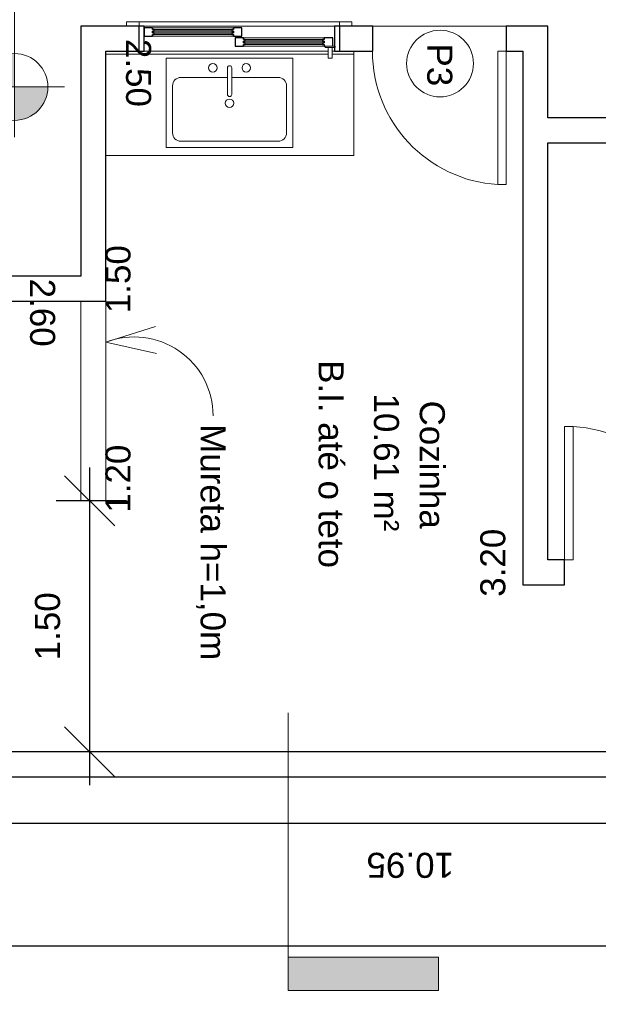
# Model space of a CAD drawing. Header units: centimetres. Extents: x 1481 to 8105, y -69 to 2574.
# Tile 7 of 16: x 2538 to 2884, y 1607 to 2197. Entities that reach past the tile are written whole.
import ezdxf

# ---------------------------------------------------------------- set-up
doc = ezdxf.new("R2010")
doc.units = ezdxf.units.CM
for name, color, linetype, lineweight in [('A-ANNO-DIMS', 1, 'Continuous', 9), ('A-AREA-IDEN', 1, 'Continuous', 9), ('A-DOOR', 31, 'Continuous', 9), ('A-DOOR-IDEN', 31, 'Continuous', 9), ('A-FLOR', 192, 'Continuous', 9), ('A-GENM', 13, 'Continuous', 9), ('A-GLAZ', 151, 'Continuous', 9), ('A-WALL', 250, 'Continuous', 9), ('C-TOPO', 7, 'Continuous', 9), ('G-ANNO-DIMS', 182, 'Continuous', 9), ('G-ANNO-SYMB', 111, 'Continuous', 9), ('G-ANNO-TEXT', 231, 'Continuous', 9), ('P-SANR-FIXT', 31, 'Continuous', 9), ('Q-CASE', 31, 'Continuous', 9)]:
    doc.layers.add(name, color=color, linetype=linetype, lineweight=lineweight)
doc.styles.add('Arial', font='arial.ttf', dxfattribs={"height": 15})
doc.dimstyles.new('Cotas_Internas', dxfattribs={"dimscale": 30.48, "dimtxt": 15.303891, "dimasz": 0.695971, "dimexe": 0, "dimexo": 0.0625, "dimgap": 0.328084, "dimtad": 0, "dimjust": 2, "dimlfac": 0.01, "dimrnd": 0.01, "dimzin": 0, "dimdsep": 46, "dimtxsty": 'Arial', "dimblk1": 'NONE', "dimblk2": 'OBLIQUE', "dimsah": 1, "dimcen": 0.09, "dimse1": 1, "dimsd1": 1, "dimsd2": 1, "dimazin": 0, "dimtfac": 1, "dimtdec": 4, "dimtix": 1, "dimtmove": 2, "dimatfit": 3, "dimfxl": 0, "dimfxlon": 1, "dimtvp": 1, "dimtolj": 1, "dimtzin": 0, "dimarcsym": 2})
doc.dimstyles.new('Cotas_Planta_Baixa', dxfattribs={"dimscale": 30.48, "dimtxt": 15.303891, "dimasz": 0.984252, "dimexe": 0.656168, "dimexo": 0.0625, "dimgap": 0.574147, "dimtad": 1, "dimlfac": 0.01, "dimrnd": 0.01, "dimzin": 0, "dimdsep": 46, "dimtxsty": 'Arial', "dimblk1": 'OBLIQUE', "dimblk2": 'OBLIQUE', "dimsah": 1, "dimcen": 0.09, "dimdle": 0.656168, "dimazin": 0, "dimtfac": 1, "dimtdec": 4, "dimtix": 1, "dimtmove": 0, "dimatfit": 3, "dimfxl": 0.787402, "dimfxlon": 1, "dimtvp": 1, "dimtolj": 1, "dimtzin": 0, "dimarcsym": 2})

# ---------------------------------------------------------------- blocks, each defined once
blk = doc.blocks.new('M_Folha única - 80 x 210-645947-Planta Baixa')
at = {"layer": 'A-DOOR', "lineweight": 18}
for p, q in [((34.9, -7.5), (34.9, -87.51)), ((40, -7.5), (34.9, -7.5)), ((40, -7.5), (40, -87.51)), ((40, -87.51), (34.9, -87.51))]:
    blk.add_line(p, q, dxfattribs=at)
at = {"layer": 'A-DOOR'}
blk.add_arc((40, -7.5), 80.17, 180, 266.35264, dxfattribs=at)
blk = doc.blocks.new('Janela 2FL Correr - Janela 2FLs 1_20 x 1_20-646450-Planta Baixa')
at = {"layer": 'A-GENM'}
for p, q in [((51.5, -4.5), (51.5, -5.3)), ((51.75, -4.5), (51.5, -4.5)), ((51.5, -4.5), (51.75, -4.5)), ((51.75, -5.3), (51.5, -5.3)), ((51.5, -5.3), (51.75, -5.3)), ((51.75, -4.5), (57.25, -4.5)), ((57.25, -5.3), (51.75, -5.3)), ((53.25, -5.3), (53.25, -11.5)), ((55.75, -11.5), (55.75, -5.3)), ((57.25, -4.5), (57.5, -4.5)), ((57.5, -4.5), (57.25, -4.5)), ((57.25, -5.3), (57.5, -5.3)), ((57.5, -5.3), (57.25, -5.3)), ((57.5, -5.3), (57.5, -4.5)), ((53.25, -9.5), (53.25, -11.5)), ((53.5, -11.75), (55.5, -11.75)), ((55.75, -11.5), (55.75, -9.5))]:
    blk.add_line(p, q, dxfattribs=at)
for points in [[(53.26, -9.44), (53.25, -9.46), (53.25, -9.48), (53.25, -9.5)], [(55.75, -9.5), (55.75, -9.48), (55.75, -9.46), (55.74, -9.44)]]:
    blk.add_open_spline(points, degree=3, dxfattribs=at)
for points, knots in [([(53.25, -11.5), (53.25, -11.52), (53.25, -11.55), (53.27, -11.6), (53.28, -11.62), (53.29, -11.64), (53.3, -11.66), (53.32, -11.67), (53.34, -11.69), (53.35, -11.7), (53.37, -11.72), (53.4, -11.73), (53.45, -11.75), (53.48, -11.75), (53.5, -11.75)], [0, 0, 0, 0, 0.166667, 0.25, 0.333333, 0.375, 0.416667, 0.5, 0.541667, 0.583333, 0.666667, 0.75, 0.833333, 1, 1, 1, 1]), ([(55.5, -11.75), (55.52, -11.75), (55.55, -11.75), (55.6, -11.73), (55.63, -11.72), (55.65, -11.7), (55.66, -11.69), (55.68, -11.67), (55.7, -11.65), (55.71, -11.63), (55.72, -11.61), (55.73, -11.59), (55.75, -11.55), (55.75, -11.52), (55.75, -11.5)], [0, 0, 0, 0, 0.166667, 0.25, 0.333333, 0.416667, 0.458333, 0.5, 0.583333, 0.666667, 0.708333, 0.75, 0.833333, 1, 1, 1, 1])]:
    blk.add_open_spline(points, degree=3, knots=knots, dxfattribs=at)
at = {"layer": 'A-GLAZ'}
for p, q in [((-60, 10), (-67.5, 10)), ((-67.5, 10), (-67.5, 7.5)), ((-60, 7.5), (-60, 10)), ((-60, 10), (60, 10)), ((-60, 7.5), (-60, -7.5)), ((-57, -7.5), (-57, 7.5)), ((-57, 7.5), (57, 7.5)), ((1.5, 6.5), (-57, 6.5)), ((-52, 5.5), (-52, 6.5)), ((-3.5, 6.5), (-52, 6.5)), ((-3.5, 6.5), (-3.5, 5.5)), ((1.5, 1.5), (1.5, 6.5)), ((57, 7.5), (57, -7.5)), ((67.5, 10), (60, 10)), ((60, 10), (60, 7.5)), ((60, -7.5), (60, 7.5)), ((67.5, 7.5), (67.5, 10)), ((-57, 1.5), (1.5, 1.5)), ((-3.5, 5.5), (-52, 5.5)), ((-52, 4.5), (-52, 3.5)), ((-3.5, 4.5), (-52, 4.5)), ((-52, 3.5), (-3.5, 3.5)), ((-52, 1.5), (-52, 2.5)), ((-52, 2.5), (-3.5, 2.5)), ((-52, 1.5), (-3.5, 1.5)), ((-51, 4.5), (-51, 5.5)), ((-4.5, 5.5), (-51, 5.5)), ((-51, 2.5), (-51, 3.5)), ((-51, 2.5), (-4.5, 2.5)), ((-4.5, 5.5), (-4.5, 4.5)), ((-4.5, 3.5), (-4.5, 2.5)), ((-3.5, 3.5), (-3.5, 4.5)), ((-3.5, 2.5), (-3.5, 1.5)), ((56, 0.5), (-2.5, 0.5)), ((-2.5, 0.5), (-2.5, -4.5)), ((2.5, -0.5), (2.5, 0.5)), ((51, 0.5), (2.5, 0.5)), ((51, 0.5), (51, -0.5)), ((56, -4.5), (56, 0.5)), ((-2.5, -4.5), (56, -4.5)), ((51, -0.5), (2.5, -0.5)), ((51, -1.5), (2.5, -1.5)), ((2.5, -1.5), (2.5, -2.5)), ((2.5, -2.5), (51, -2.5)), ((2.5, -3.5), (51, -3.5)), ((2.5, -4.5), (2.5, -3.5)), ((2.5, -4.5), (51, -4.5)), ((3.5, -1.5), (3.5, -0.5)), ((50, -0.5), (3.5, -0.5)), ((3.5, -3.5), (3.5, -2.5)), ((3.5, -3.5), (50, -3.5)), ((50, -0.5), (50, -1.5)), ((50, -2.5), (50, -3.5)), ((51, -2.5), (51, -1.5)), ((51, -3.5), (51, -4.5)), ((53.28, -7.5), (-57, -7.5)), ((57, -7.5), (55.72, -7.5))]:
    blk.add_line(p, q, dxfattribs=at)
at = {"layer": 'A-GLAZ', "lineweight": 25}
for p, q in [((-57, 7.5), (-60, 7.5)), ((-57, -7.5), (-57, 7.5)), ((-52, 6.5), (-57, 6.5)), ((-57, 6.5), (-57, 1.5)), ((-52, 5.5), (-52, 6.5)), ((-3.5, 6.5), (-3.5, 5.5)), ((1.5, 6.5), (-3.5, 6.5)), ((1.5, 1.5), (1.5, 6.5)), ((60, 7.5), (57, 7.5)), ((57, 7.5), (57, -4.5)), ((-57, 1.5), (-52, 1.5)), ((-51, 5.5), (-52, 5.5)), ((-3.5, 4.5), (-52, 4.5)), ((-52, 4.5), (-52, 3.5)), ((-52, 3.5), (-52, 4.5)), ((-52, 4.5), (-51, 4.5)), ((-52, 3.5), (-3.5, 3.5)), ((-51, 3.5), (-52, 3.5)), ((-52, 1.5), (-52, 2.5)), ((-52, 2.5), (-51, 2.5)), ((-51, 4.5), (-51, 5.5)), ((-51, 2.5), (-51, 3.5)), ((-3.5, 5.5), (-4.5, 5.5)), ((-4.5, 5.5), (-4.5, 4.5)), ((-4.5, 4.5), (-3.5, 4.5)), ((-3.5, 3.5), (-4.5, 3.5)), ((-4.5, 3.5), (-4.5, 2.5)), ((-4.5, 2.5), (-3.5, 2.5)), ((-3.5, 3.5), (-3.5, 4.5)), ((-3.5, 4.5), (-3.5, 3.5)), ((-3.5, 2.5), (-3.5, 1.5)), ((-3.5, 1.5), (1.5, 1.5)), ((2.5, 0.5), (-2.5, 0.5)), ((-2.5, 0.5), (-2.5, -4.5)), ((2.5, -0.5), (2.5, 0.5)), ((51, 0.5), (51, -0.5)), ((56, 0.5), (51, 0.5)), ((56, -4.5), (56, 0.5)), ((-2.5, -4.5), (2.5, -4.5)), ((3.5, -0.5), (2.5, -0.5)), ((51, -1.5), (2.5, -1.5)), ((2.5, -1.5), (2.5, -2.5)), ((2.5, -2.5), (2.5, -1.5)), ((2.5, -1.5), (3.5, -1.5)), ((2.5, -2.5), (51, -2.5)), ((3.5, -2.5), (2.5, -2.5)), ((2.5, -4.5), (2.5, -3.5)), ((2.5, -3.5), (3.5, -3.5)), ((3.5, -1.5), (3.5, -0.5)), ((3.5, -3.5), (3.5, -2.5)), ((51, -0.5), (50, -0.5)), ((50, -0.5), (50, -1.5)), ((50, -1.5), (51, -1.5)), ((51, -2.5), (50, -2.5)), ((50, -2.5), (50, -3.5)), ((50, -3.5), (51, -3.5)), ((51, -2.5), (51, -1.5)), ((51, -1.5), (51, -2.5)), ((51, -3.5), (51, -4.5)), ((51, -4.5), (51.75, -4.5)), ((57, -5.3), (57, -7.5)), ((-60, -7.5), (-57, -7.5)), ((57, -7.5), (60, -7.5))]:
    blk.add_line(p, q, dxfattribs=at)
blk = doc.blocks.new('Pia Cozinha - Profundidade 600mm-647278-Planta Baixa')
at = {"layer": 'Q-CASE'}
for p, q in [((28.62, -62.5), (28.62, 0)), ((-120.05, -1.9), (13.25, -1.9)), ((15.66, -1.9), (28.62, -1.9)), ((-120.05, -62.5), (28.62, -62.5))]:
    blk.add_line(p, q, dxfattribs=at)
blk = doc.blocks.new('Pia de Cozinha Simples - Pia de Cozinha-463509-Planta Baixa')
at = {"layer": 'P-SANR-FIXT'}
for p, q in [((39.57, 26.98), (-36.43, 26.98)), ((-36.43, 26.98), (-36.43, -26.52)), ((39.57, -26.52), (39.57, 26.98)), ((0.3, 21.27), (0.3, 5.31)), ((2.84, 21.27), (2.84, 5.31)), ((0.3, 15.55), (-27.54, 15.55)), ((30.68, 15.55), (2.84, 15.55)), ((-32.62, 10.47), (-32.62, -17.63)), ((35.76, -17.63), (35.76, 10.47)), ((-27.54, -22.71), (30.68, -22.71)), ((-36.43, -26.52), (39.57, -26.52))]:
    blk.add_line(p, q, dxfattribs=at)
for centre, radius, start, end in [((-8.43, 21.27), 2.54, 360, 180), ((11.57, 21.27), 2.54, 360, 180), ((-8.43, 21.27), 2.54, 180, 0), ((1.57, 21.27), 1.27, 360, 180), ((11.57, 21.27), 2.54, 180, 360), ((-27.54, 10.47), 5.08, 90, 180), ((30.68, 10.47), 5.08, 360, 90), ((1.57, 0), 2.54, 360, 180), ((1.57, 0), 2.54, 180, 0), ((1.57, 5.31), 1.27, 180, 0), ((-27.54, -17.63), 5.08, 180, 270), ((30.68, -17.63), 5.08, 270, 0)]:
    blk.add_arc(centre, radius, start, end, dxfattribs=at)
blk = doc.blocks.new('M_Identificador da porta - M_Identificador da porta-1233-Planta Baixa')
at = {"layer": 'A-DOOR-IDEN'}
blk.add_circle((-0.0103, 0.0033), 0.2, dxfattribs=at)
blk = doc.blocks.new('Elevações de ponto - M_Cota de elevação - Alvo preenchido-23738-Planta Baixa')
at = {"layer": 'G-ANNO-DIMS'}
h = blk.add_hatch(color=256, dxfattribs=at)
edge = h.paths.add_edge_path(flags=0)
edge.add_line((0, 0), (-0.2, 0))
edge.add_arc((0, 0), 0.2, 90, 180, ccw=False)
edge.add_line((0, 0.2), (0, 0))
h = blk.add_hatch(color=256, dxfattribs=at)
edge = h.paths.add_edge_path(flags=0)
edge.add_line((0, 0), (0.2, 0))
edge.add_arc((0, 0), 0.2, 270, 360, ccw=False)
edge.add_line((0, -0.2), (0, 0))
for p, q in [((0, -0.3), (0, 0.3)), ((-0.3, 0), (1.4, 0))]:
    blk.add_line(p, q, dxfattribs=at)
blk.add_circle((0, 0), 0.2, dxfattribs=at)
blk = doc.blocks.new('*D212')
at = {"layer": 'Defpoints', "color": 0, "transparency": 16777216}
for p in [(2313.96, 2036.85), (2574.32, 2036.85), (2574.32, 2036.85)]:
    blk.add_point(p, dxfattribs=at)
at = {"layer": 'A-ANNO-DIMS', "color": 0, "transparency": 16777216, "insert": (2559.02, 2041.67), "char_height": 15, "width": 48.5957, "attachment_point": 1, "rotation": 270, "line_spacing_factor": 0.941778, "style": 'Arial'}
blk.add_mtext('\\A1;2.60', dxfattribs=at)
blk = doc.blocks.new('_None')
blk = doc.blocks.new('_Oblique')
at = {"color": 0, "linetype": 'ByBlock', "lineweight": -2}
blk.add_line((-0.5, -0.5), (0.5, 0.5), dxfattribs=at)
blk = doc.blocks.new('*D213')
at = {"layer": 'Defpoints', "color": 0, "transparency": 16777216}
for p in [(2579.69, 2028.06), (2579.69, 1908.45), (2579.69, 1908.45)]:
    blk.add_point(p, dxfattribs=at)
at = {"layer": 'A-ANNO-DIMS', "color": 0, "transparency": 16777216, "insert": (2589.17, 1901.35), "char_height": 15, "width": 48.5957, "attachment_point": 1, "rotation": 90, "line_spacing_factor": 0.941778, "style": 'Arial'}
blk.add_mtext('\\A1;1.20', dxfattribs=at)
blk = doc.blocks.new('*D214')
at = {"layer": 'Defpoints', "color": 0, "transparency": 16777216}
for p in [(2224.32, 1789.92), (3319.32, 1789.92), (3319.32, 1789.92)]:
    blk.add_point(p, dxfattribs=at)
at = {"layer": 'A-ANNO-DIMS', "color": 0, "transparency": 16777216, "insert": (3183.86, 1801.66), "char_height": 15, "width": 62.4399, "attachment_point": 1, "rotation": 270, "line_spacing_factor": 0.941778, "style": 'Arial'}
blk.add_mtext('\\A1;10.95', dxfattribs=at)
blk = doc.blocks.new('*D215')
at = {"layer": 'Defpoints', "color": 0, "transparency": 16777216}
for p in [(2804.3, 2178.06), (2804.3, 1858.06), (2804.3, 1858.06)]:
    blk.add_point(p, dxfattribs=at)
at = {"layer": 'A-ANNO-DIMS', "color": 0, "transparency": 16777216, "insert": (2813.77, 1850.96), "char_height": 15, "width": 48.5957, "attachment_point": 1, "rotation": 90, "line_spacing_factor": 0.941778, "style": 'Arial'}
blk.add_mtext('\\A1;3.20', dxfattribs=at)
blk = doc.blocks.new('*D216')
at = {"layer": 'Defpoints', "color": 0, "transparency": 16777216}
for p in [(2579.69, 2178.06), (2579.69, 2028.06), (2579.69, 2028.06)]:
    blk.add_point(p, dxfattribs=at)
at = {"layer": 'A-ANNO-DIMS', "color": 0, "transparency": 16777216, "insert": (2589.17, 2020.96), "char_height": 15, "width": 48.5957, "attachment_point": 1, "rotation": 90, "line_spacing_factor": 0.941778, "style": 'Arial'}
blk.add_mtext('\\A1;1.50', dxfattribs=at)
blk = doc.blocks.new('*D217')
at = {"layer": 'Defpoints', "color": 0, "transparency": 16777216}
for p in [(2589.32, 2180.55), (2589.32, 2180.55), (2839.32, 2180.55)]:
    blk.add_point(p, dxfattribs=at)
at = {"layer": 'A-ANNO-DIMS', "color": 0, "transparency": 16777216, "insert": (2616.52, 2185.38), "char_height": 15, "width": 48.5957, "attachment_point": 1, "rotation": 270, "line_spacing_factor": 0.941778, "style": 'Arial'}
blk.add_mtext('\\A1;2.50', dxfattribs=at)
blk = doc.blocks.new('*D219')
at = {"layer": 'Defpoints', "color": 0, "transparency": 16777216}
for p in [(2854.32, 2128.16), (3214.32, 2128.16), (3214.32, 2128.16)]:
    blk.add_point(p, dxfattribs=at)
at = {"layer": 'A-ANNO-DIMS', "color": 0, "transparency": 16777216, "insert": (3199.02, 2132.99), "char_height": 15, "width": 48.5957, "attachment_point": 1, "rotation": 270, "line_spacing_factor": 0.941778, "style": 'Arial'}
blk.add_mtext('\\A1;3.60', dxfattribs=at)
blk = doc.blocks.new('*D222')
at = {"layer": 'Defpoints', "color": 0, "transparency": 16777216}
for p in [(2839.32, 1859.9), (3319.32, 1859.9), (3319.32, 1859.9)]:
    blk.add_point(p, dxfattribs=at)
at = {"layer": 'A-ANNO-DIMS', "color": 0, "transparency": 16777216, "insert": (3180.54, 1864.72), "char_height": 15, "width": 48.5957, "attachment_point": 1, "rotation": 270, "line_spacing_factor": 0.941778, "style": 'Arial'}
blk.add_mtext('\\A1;4.80', dxfattribs=at)
blk = doc.blocks.new('*D230')
at = {"layer": 'Defpoints', "color": 0, "transparency": 16777216}
for p in [(2579.69, 2328.06), (2579.69, 2328.06), (2579.69, 2193.06)]:
    blk.add_point(p, dxfattribs=at)
at = {"layer": 'A-ANNO-DIMS', "color": 0, "transparency": 16777216, "insert": (2589.17, 2267.27), "char_height": 15, "width": 48.5957, "attachment_point": 1, "rotation": 90, "line_spacing_factor": 0.941778, "style": 'Arial'}
blk.add_mtext('\\A1;1.35', dxfattribs=at)
blk = doc.blocks.new('*D252')
at = {"layer": 'A-ANNO-DIMS', "color": 0, "lineweight": -2, "transparency": 16777216}
for p, q in [((2224.32, 1737.33), (2224.32, 1695.24)), ((3319.32, 1737.33), (3319.32, 1695.24)), ((2204.32, 1715.24), (3339.32, 1715.24))]:
    blk.add_line(p, q, dxfattribs=at)
at = {"layer": 'Defpoints', "color": 0, "transparency": 16777216}
for p in [(2224.32, 1739.24), (3319.32, 1739.24), (3319.32, 1715.24)]:
    blk.add_point(p, dxfattribs=at)
at = {"layer": 'A-ANNO-DIMS', "color": 0, "lineweight": -2, "transparency": 16777216, "xscale": 29.99999999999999, "yscale": 29.99999999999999, "zscale": 29.99999999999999, "rotation": 180}
blk.add_blockref('_Oblique', (2224.32, 1715.24), dxfattribs=at)
at = {"layer": 'A-ANNO-DIMS', "color": 0, "lineweight": -2, "transparency": 16777216, "xscale": 29.99999999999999, "yscale": 29.99999999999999, "zscale": 29.99999999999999}
blk.add_blockref('_Oblique', (3319.32, 1715.24), dxfattribs=at)
at = {"layer": 'A-ANNO-DIMS', "color": 0, "transparency": 16777216, "insert": (2771.82, 1690.08), "char_height": 15, "width": 62.4399, "attachment_point": 5, "rotation": 180, "style": 'Arial'}
blk.add_mtext('\\A1;10.95', dxfattribs=at)
blk = doc.blocks.new('*D259')
at = {"layer": 'A-ANNO-DIMS', "color": 0, "lineweight": -2, "transparency": 16777216}
for p, q in [((1709.32, 1663.75), (1709.32, 1621.66)), ((4709.32, 1663.75), (4709.32, 1621.66)), ((1689.32, 1641.66), (4729.32, 1641.66))]:
    blk.add_line(p, q, dxfattribs=at)
at = {"layer": 'Defpoints', "color": 0, "transparency": 16777216}
for p in [(1709.32, 1665.66), (4709.32, 1665.66), (4709.32, 1641.66)]:
    blk.add_point(p, dxfattribs=at)
at = {"layer": 'A-ANNO-DIMS', "color": 0, "lineweight": -2, "transparency": 16777216, "xscale": 29.99999999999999, "yscale": 29.99999999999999, "zscale": 29.99999999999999, "rotation": 180}
blk.add_blockref('_Oblique', (1709.32, 1641.66), dxfattribs=at)
at = {"layer": 'A-ANNO-DIMS', "color": 0, "lineweight": -2, "transparency": 16777216, "xscale": 29.99999999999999, "yscale": 29.99999999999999, "zscale": 29.99999999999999}
blk.add_blockref('_Oblique', (4709.32, 1641.66), dxfattribs=at)
at = {"layer": 'A-ANNO-DIMS', "color": 0, "transparency": 16777216, "insert": (3209.32, 1616.5), "char_height": 15, "width": 62.4399, "attachment_point": 5, "rotation": 180, "style": 'Arial'}
blk.add_mtext('\\A1;30.00', dxfattribs=at)
blk = doc.blocks.new('*D283')
at = {"layer": 'A-ANNO-DIMS', "color": 0, "lineweight": -2, "transparency": 16777216}
for p, q in [((2579.69, 1928.45), (2579.69, 1738.06)), ((2601.79, 1908.45), (2559.69, 1908.45)), ((2601.79, 1758.06), (2559.69, 1758.06))]:
    blk.add_line(p, q, dxfattribs=at)
at = {"layer": 'Defpoints', "color": 0, "transparency": 16777216}
for p in [(2603.69, 1908.45), (2579.69, 1758.06), (2603.69, 1758.06)]:
    blk.add_point(p, dxfattribs=at)
at = {"layer": 'A-ANNO-DIMS', "color": 0, "lineweight": -2, "transparency": 16777216, "xscale": 29.99999999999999, "yscale": 29.99999999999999, "zscale": 29.99999999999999}
for p, rotation in [((2579.69, 1908.45), 90), ((2579.69, 1758.06), 270)]:
    blk.add_blockref('_Oblique', p, dxfattribs=dict(at, rotation=rotation))
at = {"layer": 'A-ANNO-DIMS', "color": 0, "transparency": 16777216, "insert": (2554.54, 1833.25), "char_height": 15, "width": 48.5957, "attachment_point": 5, "rotation": 90, "style": 'Arial'}
blk.add_mtext('\\A1;1.50', dxfattribs=at)
blk = doc.blocks.new('Corte - M_Final do corte - Preenchido-28045-Planta Baixa')
at = {"layer": 'G-ANNO-SYMB'}
blk.add_hatch(color=256, dxfattribs=at).paths.add_polyline_path([(0, 0.9), (0, 0), (-0.2, 0), (-0.2, 0.9)], flags=0)
for p, q in [((0, 0.9), (-0.2, 0.9)), ((-0.2, 0.9), (-0.2, 0)), ((0, 0), (0, 0.9)), ((-0.2, 0), (0, 0))]:
    blk.add_line(p, q, dxfattribs=at)

msp = doc.modelspace()

# ---------------------------------------------------------------- linework, layer by layer
at = {"layer": 'A-FLOR'}
msp.add_line((2829.319, 2193.061), (2749.319, 2193.061), dxfattribs=at)
at = {"layer": 'A-WALL', "lineweight": 25}
for p, q in [((2609.319, 2193.061), (2574.319, 2193.061)), ((2574.319, 2193.061), (2574.319, 2043.061)), ((2609.319, 2178.061), (2609.319, 2193.061)), ((2749.319, 2193.061), (2729.319, 2193.061)), ((2729.319, 2193.061), (2729.319, 2178.061)), ((2749.319, 2178.061), (2749.319, 2193.061)), ((2854.319, 2193.061), (2829.319, 2193.061)), ((2829.319, 2193.061), (2829.319, 2178.061)), ((2854.319, 2138.061), (2854.319, 2193.061)), ((2589.319, 2178.061), (2609.319, 2178.061)), ((2589.319, 2028.061), (2589.319, 2178.061)), ((2729.319, 2178.061), (2749.319, 2178.061)), ((2829.319, 2178.061), (2839.319, 2178.061)), ((2839.319, 2178.061), (2839.319, 1858.061)), ((2959.319, 2138.061), (2854.319, 2138.061)), ((2854.319, 2123.061), (2959.319, 2123.061)), ((2854.319, 1873.061), (2854.319, 2123.061)), ((2574.319, 2043.061), (2309.819, 2043.061)), ((2313.956, 2028.061), (2589.319, 2028.061)), ((2864.319, 1873.061), (2854.319, 1873.061)), ((2864.319, 1858.061), (2864.319, 1873.061)), ((2839.319, 1858.061), (2864.319, 1858.061)), ((3319.319, 1758.061), (2224.319, 1758.061)), ((2149.319, 1743.061), (3769.319, 1743.061))]:
    msp.add_line(p, q, dxfattribs=at)
at = {"layer": 'A-WALL'}
for p, q in [((2574.319, 1908.448), (2574.319, 2028.061)), ((2589.319, 2028.061), (2589.319, 1908.448)), ((2589.319, 1908.448), (2574.319, 1908.448))]:
    msp.add_line(p, q, dxfattribs=at)
at = {"layer": 'C-TOPO'}
msp.add_line((4709.319, 1743.061), (1709.319, 1743.061), dxfattribs=at)
at = {"layer": 'G-ANNO-SYMB'}
msp.add_line((2698.716, 1781.288), (2698.716, 1634.953), dxfattribs=at)
at = {"layer": 'G-ANNO-TEXT', "color": 7}
for q in [(2619.097, 2012.903), (2619.806, 1996.841)]:
    msp.add_line((2589.481, 2003.55), q, dxfattribs=at)
msp.add_arc((2606.441, 1959.441), 47.257, 0, 111.032093, dxfattribs=at)

# ---------------------------------------------------------------- block references
at = {"layer": 'A-DOOR'}
msp.add_blockref('M_Folha única - 80 x 210-645947-Planta Baixa', (2789.319, 2185.561), dxfattribs=at)
at = {"layer": 'A-DOOR', "rotation": 179.9999999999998}
msp.add_blockref('M_Folha única - 80 x 210-645947-Planta Baixa', (2904.319, 1865.561), dxfattribs=at)
at = {"layer": 'A-DOOR-IDEN', "xscale": 99.99999999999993, "yscale": 99.99999999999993, "zscale": 99.99999999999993, "rotation": 269.9999999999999}
msp.add_blockref('M_Identificador da porta - M_Identificador da porta-1233-Planta Baixa', (2789.319, 2169.561), dxfattribs=at)
at = {"layer": 'A-GLAZ'}
msp.add_blockref('Janela 2FL Correr - Janela 2FLs 1_20 x 1_20-646450-Planta Baixa', (2669.319, 2185.561), dxfattribs=at)
at = {"layer": 'G-ANNO-DIMS', "extrusion": (0, 0, -1), "xscale": 99.99999999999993, "yscale": 99.99999999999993, "zscale": 99.99999999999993, "rotation": 90.00000000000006}
msp.add_blockref('Elevações de ponto - M_Cota de elevação - Alvo preenchido-23738-Planta Baixa', (-2534.664, 2156.557), dxfattribs=at)
at = {"layer": 'G-ANNO-SYMB', "extrusion": (0, 0, -1), "xscale": 99.99999999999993, "yscale": 99.99999999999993, "zscale": 99.99999999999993, "rotation": 90.00000000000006}
msp.add_blockref('Corte - M_Final do corte - Preenchido-28045-Planta Baixa', (-2698.716, 1634.953), dxfattribs=at)
at = {"layer": 'P-SANR-FIXT'}
msp.add_blockref('Pia de Cozinha Simples - Pia de Cozinha-463509-Planta Baixa', (2661.963, 2146.766), dxfattribs=at)
at = {"layer": 'Q-CASE'}
msp.add_blockref('Pia Cozinha - Profundidade 600mm-647278-Planta Baixa', (2709.366, 2178.061), dxfattribs=at)

# ---------------------------------------------------------------- texts
at = {"layer": 'A-AREA-IDEN', "char_height": 15, "attachment_point": 1, "rotation": 270, "style": 'Arial'}
for s, insert, width in [('10.61 m²', (2765.048, 1972.813), 102.616), ('Cozinha', (2792.523, 1968.563), 92.19406)]:
    msp.add_mtext(s, dxfattribs=dict(at, insert=insert, width=width))
at = {"layer": 'A-DOOR-IDEN', "insert": (2796.994, 2182.649), "char_height": 15, "width": 31.26581, "attachment_point": 1, "rotation": 270, "style": 'Arial'}
msp.add_mtext('P3', dxfattribs=at)
at = {"layer": 'G-ANNO-TEXT', "color": 7, "char_height": 15, "attachment_point": 1, "rotation": 270, "style": 'Arial'}
for s, insert, width in [('B.I. até o teto', (2731.93, 1992.834), 149.91556), ('Mureta h=1,0m', (2661.198, 1954.441), 173.96619)]:
    msp.add_mtext(s, dxfattribs=dict(at, insert=insert, width=width))

# ---------------------------------------------------------------- dimensions: what is measured, and where the dimension line sits
at = {"layer": 'A-ANNO-DIMS'}
for base, p1, p2, override, picture, middle in [((2579.695, 2328.061), (2579.695, 2193.061), (2579.695, 2328.061), {"dimpost": '<>', "dimfxl": 135}, '*D230', (2599.168, 2291.57)), ((2579.695, 2028.061), (2579.695, 2178.061), (2579.695, 2028.061), {"dimpost": '<>', "dimfxl": 150}, '*D216', (2599.168, 2045.259)), ((2804.298, 1858.061), (2804.298, 2178.061), (2804.298, 1858.061), {"dimpost": '<>', "dimfxl": 320}, '*D215', (2823.772, 1875.259)), ((2579.695, 1908.448), (2579.695, 2028.061), (2579.695, 1908.448), {"dimpost": '<>', "dimfxl": 119.612636}, '*D213', (2599.168, 1925.647))]:
    dim = msp.add_linear_dim(base=base, p1=p1, p2=p2, angle=270, dimstyle='Cotas_Internas', override=override, dxfattribs=at)
    dim.commit()
    dim.dimension.update_dxf_attribs({"geometry": picture, "text_midpoint": middle, "dimtype": 160})
for base, p1, p2, override, picture, middle in [((2589.319, 2180.553), (2839.319, 2180.553), (2589.319, 2180.553), {"dimtad": 4, "dimpost": '<>', "dimfxl": 250}, '*D217', (2606.518, 2161.08)), ((3214.319, 2128.161), (2854.319, 2128.161), (3214.319, 2128.161), {"dimtad": 4, "dimpost": '<>', "dimfxl": 360}, '*D219', (3189.022, 2108.688)), ((2574.319, 2036.848), (2313.956, 2036.848), (2574.319, 2036.848), {"dimtad": 4, "dimpost": '<>', "dimfxl": 260.362983}, '*D212', (2549.022, 2017.375)), ((3319.319, 1859.898), (2839.319, 1859.898), (3319.319, 1859.898), {"dimtad": 4, "dimpost": '<>', "dimfxl": 480}, '*D222', (3170.539, 1840.425)), ((3319.319, 1789.915), (2224.319, 1789.915), (3319.319, 1789.915), {"dimtad": 4, "dimpost": '<>', "dimfxl": 1095}, '*D214', (3173.861, 1770.442))]:
    dim = msp.add_linear_dim(base=base, p1=p1, p2=p2, dimstyle='Cotas_Internas', override=override, dxfattribs=at)
    dim.commit()
    dim.dimension.update_dxf_attribs({"geometry": picture, "text_midpoint": middle, "dimtype": 160, "text_rotation": 90})
dim = msp.add_linear_dim(base=(2579.695, 1758.061), p1=(2603.695, 1908.448), p2=(2603.695, 1758.061), angle=270, dimstyle='Cotas_Planta_Baixa', override={"dimpost": '<>', "dimfxl": 150.387364}, dxfattribs=at)
dim.commit()
dim.dimension.update_dxf_attribs({"geometry": '*D283', "text_midpoint": (2554.536, 1833.255)})
for base, p1, p2, override, picture, middle in [((3319.319, 1715.237), (2224.319, 1739.237), (3319.319, 1739.237), {"dimtad": 4, "dimpost": '<>', "dimfxl": 1095}, '*D252', (2771.819, 1690.079)), ((4709.319, 1641.659), (1709.319, 1665.659), (4709.319, 1665.659), {"dimtad": 4, "dimpost": '<>', "dimfxl": 3000}, '*D259', (3209.319, 1616.495))]:
    dim = msp.add_linear_dim(base=base, p1=p1, p2=p2, dimstyle='Cotas_Planta_Baixa', override=override, dxfattribs=at)
    dim.commit()
    dim.dimension.update_dxf_attribs({"geometry": picture, "text_midpoint": middle})

doc.saveas('drawing.dxf')
